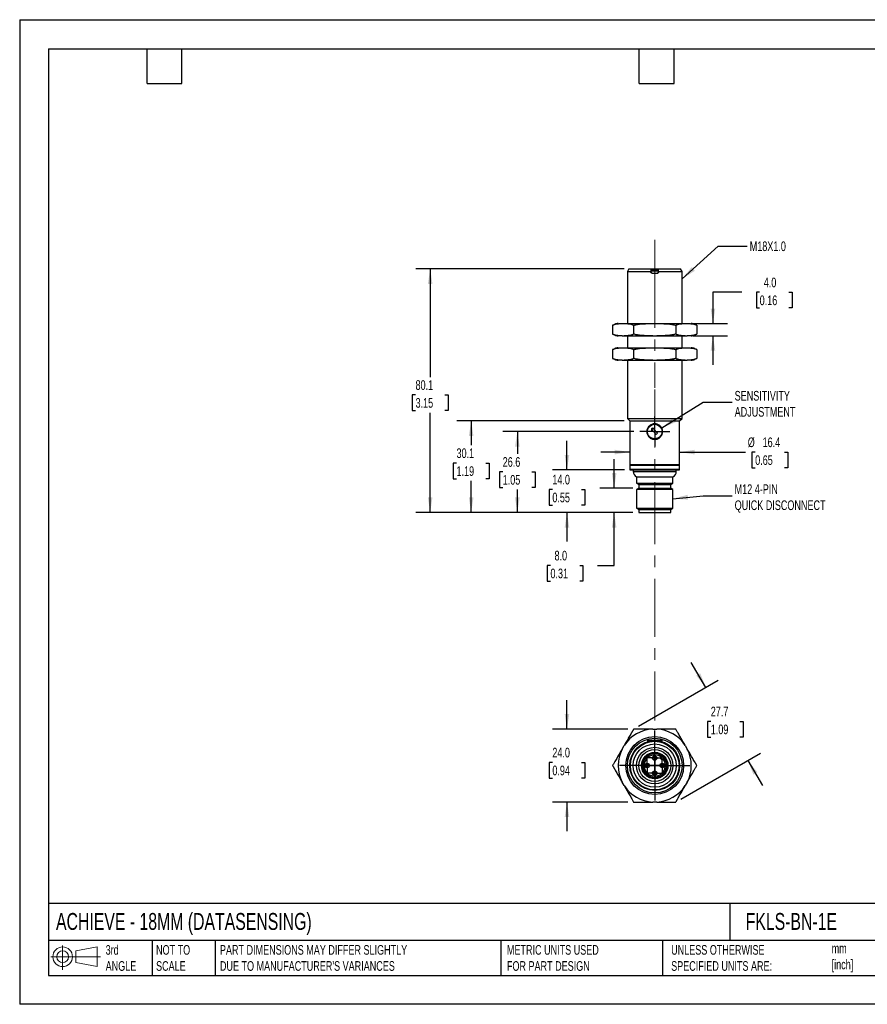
# Model space of a CAD drawing. Header units: millimetres. Extents: x 0 to 419, y 0 to 324.
# Tile 1 of 2: x 0 to 279, y 0 to 324. Entities that reach past the tile are written whole.
import ezdxf

# ---------------------------------------------------------------- set-up
doc = ezdxf.new("R2010")
doc.units = ezdxf.units.MM
doc.header["$LTSCALE"] = 1.5
doc.linetypes.add('CENTERX2', pattern=[20.32, 12.7, -2.54, 2.54, -2.54])
doc.layers.add('CENTER', color=40, linetype='CENTERX2')
doc.layers.add('DIMENSIONS', color=140, linetype='Continuous', lineweight=25)
doc.layers.add('TEXT', color=140, linetype='Continuous', lineweight=25)
doc.styles.add('SLDTEXTSTYLE0', font='TXT', dxfattribs={"width": 0.7})
doc.dimstyles.new('SLDDIMSTYLE0', dxfattribs={"dimtxt": 3.237012, "dimasz": 4.953, "dimexe": 0, "dimexo": 0.0625, "dimgap": 0.809253, "dimtad": 0, "dimtih": 1, "dimtoh": 1, "dimdec": 1, "dimrnd": 1e-09, "dimzin": 4, "dimdsep": 46, "dimtxsty": 'SLDTEXTSTYLE0', "dimsah": 1, "dimcen": 0.09, "dimadec": 0, "dimazin": 1, "dimtfac": 1, "dimtdec": 1, "dimtmove": 0, "dimatfit": 0, "dimfxl": 0, "dimfrac": 2, "dimtolj": 1, "dimtzin": 12, "dimarcsym": 0})
doc.dimstyles.new('SLDDIMSTYLE1', dxfattribs={"dimtxt": 3.237012, "dimasz": 4.953, "dimexe": 0, "dimexo": 0.0625, "dimgap": 0.809253, "dimtad": 0, "dimtih": 1, "dimtoh": 1, "dimdec": 1, "dimrnd": 1e-09, "dimzin": 12, "dimdsep": 46, "dimtxsty": 'SLDTEXTSTYLE0', "dimsah": 1, "dimcen": 0.09, "dimadec": 0, "dimazin": 3, "dimtfac": 1, "dimtdec": 1, "dimtofl": 0, "dimtmove": 0, "dimatfit": 3, "dimfxl": 0, "dimfrac": 2, "dimtolj": 1, "dimtzin": 12, "dimarcsym": 0})
doc.dimstyles.new('SLDDIMSTYLE2', dxfattribs={"dimtxt": 3.237012, "dimasz": 4.953, "dimexe": 0, "dimexo": 0.0625, "dimgap": 0.809253, "dimtad": 0, "dimtih": 1, "dimtoh": 1, "dimdec": 1, "dimrnd": 1e-09, "dimzin": 12, "dimdsep": 46, "dimtxsty": 'SLDTEXTSTYLE0', "dimsah": 1, "dimcen": 0.09, "dimadec": 0, "dimazin": 3, "dimtfac": 1, "dimtdec": 1, "dimtmove": 0, "dimatfit": 0, "dimfxl": 0, "dimfrac": 2, "dimtolj": 1, "dimtzin": 12, "dimarcsym": 0})
doc.dimstyles.new('SLDDIMSTYLE3', dxfattribs={"dimtxt": 0.18, "dimasz": 4.953, "dimexe": 0, "dimexo": 0.0625, "dimgap": 0, "dimtad": 0, "dimtih": 1, "dimtoh": 1, "dimdec": 0, "dimrnd": 1e-09, "dimzin": 0, "dimdsep": 46, "dimtxsty": 'Standard', "dimsah": 1, "dimcen": 0.09, "dimadec": 0, "dimazin": 0, "dimtfac": 4.953, "dimtdec": 0, "dimtofl": 0, "dimtmove": 0, "dimatfit": 3, "dimfxl": 0, "dimfrac": 2, "dimtolj": 1, "dimtzin": 0, "dimarcsym": 0})

# ---------------------------------------------------------------- blocks, each defined once
blk = doc.blocks.new('Block11')
at = {"color": 7, "linetype": 'Continuous', "lineweight": 18}
for p, q in [((3.88, 7.97), (3.88, 0)), ((8.22, 6.25), (15.26, 7.55)), ((15.26, 7.55), (15.26, 1.1)), ((0, 4.32), (16.31, 4.32)), ((8.22, 2.39), (8.22, 6.25)), ((8.22, 2.39), (15.26, 1.1))]:
    blk.add_line(p, q, dxfattribs=at)
for radius in [3.23, 1.93]:
    blk.add_circle((3.88, 4.32), radius, dxfattribs=at)
blk = doc.blocks.new('Block12')
at = {"color": 7, "linetype": 'Continuous'}
blk.add_blockref('Block11', (0, 0), dxfattribs=at)
blk = doc.blocks.new('_D')
at = {"layer": 'DIMENSIONS'}
for p, q in [((195.55, 169.78), (195.55, 179.3)), ((201.74, 169.78), (190.79, 169.78)), ((201.74, 161.78), (190.79, 161.78)), ((195.55, 144.36), (195.55, 161.78)), ((174.59, 144.36), (173.5, 144.36)), ((173.5, 144.36), (173.5, 139.21)), ((184.21, 144.36), (185.29, 144.36)), ((185.29, 144.36), (185.29, 139.21)), ((190.04, 144.36), (195.55, 144.36)), ((173.5, 139.21), (174.59, 139.21)), ((185.29, 139.21), (184.21, 139.21))]:
    blk.add_line(p, q, dxfattribs=at)
for points in [[(195.55, 169.78), (196.31, 174.73), (194.79, 174.73)], [(195.55, 161.78), (194.79, 156.82), (196.31, 156.82)]]:
    blk.add_solid(points, dxfattribs=at)
at = {"layer": 'DIMENSIONS', "char_height": 3.175, "attachment_point": 1, "style": 'SLDTEXTSTYLE0'}
for s, insert in [('8.0', (175.93, 149.17)), ('0.31', (174.59, 143.31))]:
    blk.add_mtext(s, dxfattribs=dict(at, insert=insert))
blk = doc.blocks.new('_D_1')
at = {"layer": 'DIMENSIONS'}
for p, q in [((180.03, 175.78), (180.03, 185.3)), ((198.99, 175.78), (175.27, 175.78)), ((175.22, 169.34), (174.13, 169.34)), ((174.13, 169.34), (174.13, 164.19)), ((184.84, 169.34), (185.93, 169.34)), ((185.93, 169.34), (185.93, 164.19)), ((174.13, 164.19), (175.22, 164.19)), ((185.93, 164.19), (184.84, 164.19)), ((201.74, 161.78), (175.27, 161.78)), ((180.03, 161.78), (180.03, 152.25))]:
    blk.add_line(p, q, dxfattribs=at)
for points in [[(180.03, 175.78), (180.79, 180.73), (179.27, 180.73)], [(180.03, 161.78), (179.27, 156.82), (180.79, 156.82)]]:
    blk.add_solid(points, dxfattribs=at)
at = {"layer": 'DIMENSIONS', "char_height": 3.175, "attachment_point": 1, "style": 'SLDTEXTSTYLE0'}
for s, insert in [('14.0', (175.22, 174.16)), ('0.55', (175.22, 168.29))]:
    blk.add_mtext(s, dxfattribs=dict(at, insert=insert))
blk = doc.blocks.new('_D_2')
at = {"layer": 'DIMENSIONS'}
for p, q in [((202.05, 188.38), (158.94, 188.38)), ((163.7, 188.38), (163.7, 181.03)), ((158.89, 175.16), (157.81, 175.16)), ((157.81, 175.16), (157.81, 170.02)), ((168.51, 175.16), (169.6, 175.16)), ((169.6, 175.16), (169.6, 170.02)), ((157.81, 170.02), (158.89, 170.02)), ((163.7, 161.78), (163.7, 169.29)), ((169.6, 170.02), (168.51, 170.02)), ((201.74, 161.78), (158.94, 161.78))]:
    blk.add_line(p, q, dxfattribs=at)
for points in [[(163.7, 188.38), (162.94, 183.42), (164.47, 183.42)], [(163.7, 161.78), (164.47, 166.73), (162.94, 166.73)]]:
    blk.add_solid(points, dxfattribs=at)
at = {"layer": 'DIMENSIONS', "char_height": 3.175, "attachment_point": 1, "style": 'SLDTEXTSTYLE0'}
for s, insert in [('26.6', (158.89, 179.98)), ('1.05', (158.89, 174.11))]:
    blk.add_mtext(s, dxfattribs=dict(at, insert=insert))
blk = doc.blocks.new('_D_3')
at = {"layer": 'DIMENSIONS'}
for p, q in [((198.79, 191.88), (143.75, 191.88)), ((148.51, 191.88), (148.51, 183.9)), ((143.7, 178.03), (142.62, 178.03)), ((142.62, 178.03), (142.62, 172.88)), ((153.32, 178.03), (154.41, 178.03)), ((154.41, 178.03), (154.41, 172.88)), ((142.62, 172.88), (143.7, 172.88)), ((148.51, 161.78), (148.51, 172.16)), ((154.41, 172.88), (153.32, 172.88)), ((201.74, 161.78), (143.75, 161.78))]:
    blk.add_line(p, q, dxfattribs=at)
for points in [[(148.51, 191.88), (147.75, 186.92), (149.28, 186.92)], [(148.51, 161.78), (149.28, 166.73), (147.75, 166.73)]]:
    blk.add_solid(points, dxfattribs=at)
at = {"layer": 'DIMENSIONS', "char_height": 3.175, "attachment_point": 1, "style": 'SLDTEXTSTYLE0'}
for s, insert in [('30.1', (143.7, 182.85)), ('1.19', (143.7, 176.98))]:
    blk.add_mtext(s, dxfattribs=dict(at, insert=insert))
blk = doc.blocks.new('_D_4')
at = {"layer": 'DIMENSIONS'}
for p, q in [((198.79, 241.88), (130.27, 241.88)), ((135.03, 241.88), (135.03, 206.33)), ((130.22, 200.46), (129.13, 200.46)), ((129.13, 200.46), (129.13, 195.31)), ((139.84, 200.46), (140.93, 200.46)), ((140.93, 200.46), (140.93, 195.31)), ((129.13, 195.31), (130.22, 195.31)), ((135.03, 161.78), (135.03, 194.59)), ((140.93, 195.31), (139.84, 195.31)), ((201.74, 161.78), (130.27, 161.78))]:
    blk.add_line(p, q, dxfattribs=at)
for points in [[(135.03, 241.88), (134.27, 236.92), (135.79, 236.92)], [(135.03, 161.78), (135.79, 166.73), (134.27, 166.73)]]:
    blk.add_solid(points, dxfattribs=at)
at = {"layer": 'DIMENSIONS', "char_height": 3.175, "attachment_point": 1, "style": 'SLDTEXTSTYLE0'}
for s, insert in [('80.1', (130.22, 205.27)), ('3.15', (130.22, 199.4))]:
    blk.add_mtext(s, dxfattribs=dict(at, insert=insert))
blk = doc.blocks.new('_D_5')
at = {"layer": 'DIMENSIONS'}
for p, q in [((237.57, 234.19), (228.05, 234.19)), ((228.05, 234.19), (228.05, 223.9)), ((243.41, 234.19), (242.32, 234.19)), ((242.32, 234.19), (242.32, 229.05)), ((253.03, 234.19), (254.11, 234.19)), ((254.11, 234.19), (254.11, 229.05)), ((242.32, 229.05), (243.41, 229.05)), ((254.11, 229.05), (253.03, 229.05)), ((221.51, 223.9), (232.81, 223.9)), ((221.51, 219.9), (232.81, 219.9)), ((228.05, 219.9), (228.05, 210.37))]:
    blk.add_line(p, q, dxfattribs=at)
for points in [[(228.05, 223.9), (228.81, 228.85), (227.29, 228.85)], [(228.05, 219.9), (227.29, 214.94), (228.81, 214.94)]]:
    blk.add_solid(points, dxfattribs=at)
at = {"layer": 'DIMENSIONS', "char_height": 3.175, "attachment_point": 1, "style": 'SLDTEXTSTYLE0'}
for s, insert in [('4.0', (244.76, 239.01)), ('0.16', (243.41, 233.14))]:
    blk.add_mtext(s, dxfattribs=dict(at, insert=insert))
blk = doc.blocks.new('_D_6')
at = {"layer": 'DIMENSIONS'}
for p, q in [((200.69, 181.64), (191.17, 181.64)), ((217.09, 181.64), (238.77, 181.64)), ((241.94, 181.64), (240.85, 181.64)), ((240.85, 181.64), (240.85, 176.49)), ((251.56, 181.64), (252.65, 181.64)), ((252.65, 181.64), (252.65, 176.49)), ((240.85, 176.49), (241.94, 176.49)), ((252.65, 176.49), (251.56, 176.49))]:
    blk.add_line(p, q, dxfattribs=at)
for points in [[(200.69, 181.64), (195.74, 182.4), (195.74, 180.87)], [(217.09, 181.64), (222.04, 180.87), (222.04, 182.4)]]:
    blk.add_solid(points, dxfattribs=at)
at = {"layer": 'DIMENSIONS', "char_height": 3.175, "attachment_point": 1, "style": 'SLDTEXTSTYLE0'}
for s, insert in [('%%c', (239.5, 186.45)), ('16.4', (244.38, 186.45)), ('0.65', (241.94, 180.58))]:
    blk.add_mtext(s, dxfattribs=dict(at, insert=insert))
blk = doc.blocks.new('SW_CENTERMARKSYMBOL_0')
at = {"layer": 'CENTER', "color": 0}
for p, q in [((0, 2.54), (0, 4.94)), ((-2.54, 0), (-4.94, 0)), ((0, 0), (-2.54, 0)), ((0, 0), (0, 2.54)), ((0, 0), (0, -2.54)), ((0, 0), (2.54, 0)), ((2.54, 0), (4.94, 0)), ((0, -2.54), (0, -4.94))]:
    blk.add_line(p, q, dxfattribs=at)
blk = doc.blocks.new('_D_7')
at = {"layer": 'DIMENSIONS'}
for p, q in [((180.03, 90.53), (180.03, 100.05)), ((200.06, 90.53), (175.27, 90.53)), ((175.22, 79.56), (174.13, 79.56)), ((174.13, 79.56), (174.13, 74.42)), ((184.84, 79.56), (185.93, 79.56)), ((185.93, 79.56), (185.93, 74.42)), ((174.13, 74.42), (175.22, 74.42)), ((185.93, 74.42), (184.84, 74.42)), ((200.06, 66.53), (175.27, 66.53)), ((180.03, 66.53), (180.03, 57))]:
    blk.add_line(p, q, dxfattribs=at)
for points in [[(180.03, 90.53), (180.79, 95.48), (179.27, 95.48)], [(180.03, 66.53), (179.27, 61.57), (180.79, 61.57)]]:
    blk.add_solid(points, dxfattribs=at)
at = {"layer": 'DIMENSIONS', "char_height": 3.175, "attachment_point": 1, "style": 'SLDTEXTSTYLE0'}
for s, insert in [('24.0', (175.22, 84.38)), ('0.94', (175.22, 78.51))]:
    blk.add_mtext(s, dxfattribs=dict(at, insert=insert))
blk = doc.blocks.new('_D_8')
at = {"layer": 'DIMENSIONS'}
for p, q in [((225.69, 104.23), (220.93, 112.47)), ((203.61, 91.48), (229.81, 106.61)), ((227.33, 93.06), (226.24, 93.06)), ((226.24, 93.06), (226.24, 87.91)), ((236.94, 93.06), (238.03, 93.06)), ((238.03, 93.06), (238.03, 87.91)), ((226.24, 87.91), (227.33, 87.91)), ((238.03, 87.91), (236.94, 87.91)), ((217.47, 67.48), (243.67, 82.61)), ((239.54, 80.23), (244.31, 71.98))]:
    blk.add_line(p, q, dxfattribs=at)
for points in [[(225.69, 104.23), (223.87, 108.9), (222.55, 108.13)], [(239.54, 80.23), (241.36, 75.55), (242.68, 76.32)]]:
    blk.add_solid(points, dxfattribs=at)
at = {"layer": 'DIMENSIONS', "char_height": 3.175, "attachment_point": 1, "style": 'SLDTEXTSTYLE0'}
for s, insert in [('27.7', (227.33, 97.88)), ('1.09', (227.33, 92.01))]:
    blk.add_mtext(s, dxfattribs=dict(at, insert=insert))
blk = doc.blocks.new('SW_CENTERMARKSYMBOL_1')
at = {"layer": 'CENTER', "color": 0}
for p, q in [((0, 5.08), (0, 11.54)), ((-5.08, 0), (-11.54, 0)), ((0, 0), (-2.54, 0)), ((0, 0), (0, 2.54)), ((0, 0), (0, -2.54)), ((0, 0), (2.54, 0)), ((5.08, 0), (11.54, 0)), ((0, -5.08), (0, -11.54))]:
    blk.add_line(p, q, dxfattribs=at)
blk = doc.blocks.new('SW_CENTERMARKSYMBOL_2')
at = {"layer": 'CENTER', "color": 0}
for p, q in [((-2.54, 0), (-3.04, 0)), ((0, 0), (-2.54, 0)), ((0, 2.54), (0, 3.04)), ((0, 0), (0, 2.54)), ((0, 0), (0, -2.54)), ((0, 0), (2.54, 0)), ((2.54, 0), (3.04, 0)), ((0, -2.54), (0, -3.04))]:
    blk.add_line(p, q, dxfattribs=at)
blk = doc.blocks.new('SW_CENTERMARKSYMBOL_3')
at = {"layer": 'CENTER', "color": 0}
for p, q in [((-2.54, 0), (-3.04, 0)), ((0, 0), (-2.54, 0)), ((0, 2.54), (0, 3.04)), ((0, 0), (0, 2.54)), ((0, 0), (0, -2.54)), ((0, 0), (2.54, 0)), ((2.54, 0), (3.04, 0)), ((0, -2.54), (0, -3.04))]:
    blk.add_line(p, q, dxfattribs=at)
blk = doc.blocks.new('SW_CENTERMARKSYMBOL_4')
at = {"layer": 'CENTER', "color": 0}
for p, q in [((-2.54, 0), (-3.04, 0)), ((0, 0), (-2.54, 0)), ((0, 2.54), (0, 3.04)), ((0, 0), (0, 2.54)), ((0, 0), (0, -2.54)), ((0, 0), (2.54, 0)), ((2.54, 0), (3.04, 0)), ((0, -2.54), (0, -3.04))]:
    blk.add_line(p, q, dxfattribs=at)
blk = doc.blocks.new('SW_CENTERMARKSYMBOL_5')
at = {"layer": 'CENTER', "color": 0}
for p, q in [((-2.54, 0), (-3.04, 0)), ((0, 0), (-2.54, 0)), ((0, 2.54), (0, 3.04)), ((0, 0), (0, 2.54)), ((0, 0), (0, -2.54)), ((0, 0), (2.54, 0)), ((2.54, 0), (3.04, 0)), ((0, -2.54), (0, -3.04))]:
    blk.add_line(p, q, dxfattribs=at)

msp = doc.modelspace()

# ---------------------------------------------------------------- linework, layer by layer
at = {"color": 7, "linetype": 'Continuous'}
for p, q in [((0, 323.85), (0, 0)), ((0, 323.85), (419.1, 323.85)), ((419.1, 0), (0, 0))]:
    msp.add_line(p, q, dxfattribs=at)
for p, q in [((200.39, 241.88), (199.89, 241.01)), ((199.89, 241.01), (199.89, 223.9)), ((199.89, 241.01), (207.59, 241.01)), ((200.39, 241.88), (207.59, 241.88)), ((207.59, 241.88), (210.19, 241.88)), ((207.59, 241.68), (207.64, 241.68)), ((207.59, 241.01), (207.59, 240.98)), ((207.64, 241.68), (210.14, 241.68)), ((207.64, 240.98), (207.64, 241.18)), ((210.14, 241.18), (207.64, 241.18)), ((208.09, 240.48), (209.69, 240.48)), ((210.14, 241.68), (210.19, 241.68)), ((210.14, 240.98), (210.14, 241.18)), ((210.19, 241.88), (217.39, 241.88)), ((210.19, 241.01), (217.89, 241.01)), ((210.19, 240.98), (210.19, 241.01)), ((217.89, 241.01), (217.39, 241.88)), ((217.89, 223.9), (217.89, 241.01)), ((198.17, 223.9), (198.82, 223.9)), ((198.82, 223.9), (208.24, 223.9)), ((208.24, 223.9), (209.54, 223.9)), ((209.54, 223.9), (218.96, 223.9)), ((218.96, 223.9), (219.61, 223.9)), ((195.03, 223.34), (195.03, 220.45)), ((195.1, 223.38), (195.04, 223.34)), ((195.04, 220.45), (195.09, 220.42)), ((201.96, 223.34), (201.96, 220.45)), ((215.82, 223.34), (215.82, 220.45)), ((222.68, 220.41), (222.74, 220.45)), ((222.75, 223.34), (222.69, 223.38)), ((222.75, 223.34), (222.75, 220.45)), ((198.17, 219.9), (198.82, 219.9)), ((198.82, 219.9), (208.24, 219.9)), ((199.89, 219.9), (199.89, 215.9)), ((208.24, 219.9), (209.54, 219.9)), ((209.54, 219.9), (218.96, 219.9)), ((217.89, 215.9), (217.89, 219.9)), ((218.96, 219.9), (219.61, 219.9)), ((195.03, 215.34), (195.03, 212.45)), ((195.1, 215.38), (195.04, 215.34)), ((198.17, 215.9), (198.82, 215.9)), ((198.82, 215.9), (208.24, 215.9)), ((201.96, 215.34), (201.96, 212.45)), ((208.24, 215.9), (209.54, 215.9)), ((209.54, 215.9), (218.96, 215.9)), ((215.82, 215.34), (215.82, 212.45)), ((218.96, 215.9), (219.61, 215.9)), ((222.75, 215.34), (222.69, 215.38)), ((222.75, 215.34), (222.75, 212.45)), ((195.04, 212.45), (195.09, 212.42)), ((198.17, 211.9), (198.82, 211.9)), ((198.82, 211.9), (208.24, 211.9)), ((199.89, 211.9), (199.89, 192.68)), ((208.24, 211.9), (209.54, 211.9)), ((209.54, 211.9), (218.96, 211.9)), ((217.89, 192.68), (217.89, 211.9)), ((218.96, 211.9), (219.61, 211.9)), ((222.68, 212.41), (222.74, 212.45)), ((199.89, 192.68), (200.69, 191.88)), ((199.89, 192.68), (208.89, 192.68)), ((200.69, 191.88), (200.69, 177.58)), ((200.69, 191.88), (208.89, 191.88)), ((208.89, 192.68), (217.89, 192.68)), ((208.89, 191.88), (217.09, 191.88)), ((217.09, 191.88), (217.89, 192.68)), ((217.09, 177.58), (217.09, 191.88)), ((207.85, 189.24), (207.83, 188.4)), ((207.83, 188.4), (208.15, 188.71)), ((207.95, 188.93), (208.38, 189.34)), ((208.15, 188.71), (207.95, 188.93)), ((208.91, 189.44), (208.08, 189.46)), ((209.4, 187.41), (208.15, 188.71)), ((208.38, 189.34), (208.59, 189.13)), ((208.59, 189.13), (208.91, 189.44)), ((208.59, 189.13), (209.83, 187.83)), ((209.83, 187.83), (209.4, 187.41)), ((200.69, 177.58), (200.89, 177.38)), ((200.69, 177.58), (208.89, 177.58)), ((200.69, 177.38), (200.69, 175.98)), ((200.69, 177.38), (217.09, 177.38)), ((200.69, 175.98), (217.09, 175.98)), ((200.89, 175.78), (216.89, 175.78)), ((201.79, 175.78), (201.79, 175.26)), ((201.79, 175.26), (215.99, 175.26)), ((208.89, 177.58), (217.09, 177.58)), ((215.99, 175.26), (215.99, 175.78)), ((216.89, 177.38), (217.09, 177.58)), ((217.09, 175.98), (217.09, 177.38)), ((202.89, 173.47), (202.89, 171.41)), ((202.89, 173.47), (214.89, 173.47)), ((214.89, 171.41), (214.89, 173.47)), ((202.89, 171.41), (203.64, 170.98)), ((202.89, 171.41), (214.89, 171.41)), ((203.64, 169.78), (202.89, 169.34)), ((202.89, 169.34), (202.89, 163.21)), ((214.89, 169.34), (202.89, 169.34)), ((203.64, 170.98), (203.64, 169.78)), ((203.64, 170.98), (214.14, 170.98)), ((203.64, 169.78), (214.14, 169.78)), ((214.14, 170.98), (214.89, 171.41)), ((214.14, 169.78), (214.14, 170.98)), ((214.89, 169.34), (214.14, 169.78)), ((214.89, 163.21), (214.89, 169.34)), ((202.89, 163.21), (203.64, 162.78)), ((202.89, 163.21), (214.89, 163.21)), ((203.64, 162.78), (203.64, 161.78)), ((203.64, 162.78), (214.14, 162.78)), ((214.14, 162.78), (214.89, 163.21)), ((214.14, 161.78), (214.14, 162.78)), ((203.64, 161.78), (214.14, 161.78)), ((208.24, 90.53), (209.54, 90.53)), ((198.17, 83.96), (198.82, 85.09)), ((206.49, 86.73), (206.49, 86.37)), ((211.29, 86.73), (206.49, 86.73)), ((207.83, 86.78), (207.83, 86.73)), ((207.83, 86.78), (208.15, 86.78)), ((208.15, 86.78), (208.15, 86.73)), ((208.15, 86.78), (208.38, 86.78)), ((208.38, 86.73), (208.38, 86.78)), ((208.38, 86.78), (208.59, 86.78)), ((208.59, 86.78), (208.59, 86.73)), ((208.59, 86.78), (208.91, 86.78)), ((208.91, 86.78), (208.91, 86.73)), ((211.29, 86.37), (211.29, 86.73)), ((218.96, 85.09), (219.61, 83.96)), ((210.98, 81.46), (211.37, 81.85)), ((212.22, 81.01), (211.82, 80.61)), ((198.82, 71.96), (198.17, 73.09)), ((219.61, 73.09), (218.96, 71.96)), ((209.54, 66.53), (208.24, 66.53))]:
    msp.add_line(p, q)
for centre, radius in [((208.89, 188.38), 2.4), ((208.89, 78.53), 9.51), ((208.89, 78.53), 9), ((208.89, 78.53), 8.2), ((208.89, 78.53), 8), ((208.89, 78.53), 7.1), ((208.89, 78.53), 6), ((208.89, 78.53), 5.25), ((208.89, 78.53), 4.35), ((208.89, 78.53), 4.15), ((208.89, 81.03), 0.75), ((208.89, 81.03), 0.5), ((206.39, 78.53), 0.75), ((206.39, 78.53), 0.5), ((211.39, 78.53), 0.75), ((211.39, 78.53), 0.5), ((208.89, 76.03), 0.75), ((208.89, 76.03), 0.5)]:
    msp.add_circle(centre, radius)
for centre, radius, start, end in [((196.95, 220.32), 3.58, 91.2478, 109.9221), ((220.83, 220.32), 3.58, 69.944, 88.7522), ((196.95, 223.47), 3.58, 249.944, 268.7522), ((220.83, 223.47), 3.58, 271.2478, 289.9221), ((196.95, 212.32), 3.58, 91.2478, 109.9221), ((220.83, 212.32), 3.58, 69.944, 88.7522), ((196.95, 215.47), 3.58, 249.944, 268.7522), ((220.83, 215.47), 3.58, 271.2478, 289.9221), ((208.89, 188.38), 1.35, 126.9949, 140.5611), ((200.89, 175.98), 0.2, 180, 270), ((203.79, 175.26), 2, 180, 243.2563), ((213.99, 175.26), 2, 296.7437, 0), ((216.89, 175.98), 0.2, 270, 0), ((208.89, 78.53), 12.02, 93.1112, 146.8888), ((208.89, 78.53), 12.02, 33.1112, 86.8888), ((208.89, 78.53), 12.02, 153.1112, 206.8888), ((208.89, 78.53), 3.95, 53.737, 36.263), ((208.89, 78.53), 3.52, 54.7213, 35.2787), ((208.89, 78.53), 3.5, 54.7305, 35.2695), ((211.4, 81.04), 0.6, 135, 315), ((208.89, 78.53), 12.02, 333.1112, 26.8888), ((208.89, 78.53), 12.02, 213.1112, 266.8888), ((208.89, 78.53), 12.02, 273.1112, 326.8888)]:
    msp.add_arc(centre, radius, start, end)
for points in [[(207.59, 241.88), (207.59, 241.59), (207.59, 241.3), (207.59, 241.01)], [(207.64, 241.68), (207.64, 241.51), (207.64, 241.34), (207.64, 241.18)], [(210.14, 241.18), (210.14, 241.34), (210.14, 241.51), (210.14, 241.68)], [(210.19, 241.01), (210.19, 241.3), (210.19, 241.59), (210.19, 241.88)]]:
    msp.add_open_spline(points, degree=3)
for points, knots in [([(208.09, 240.48), (208.07, 240.48), (208.02, 240.48), (207.96, 240.49), (207.89, 240.52), (207.81, 240.56), (207.73, 240.62), (207.67, 240.7), (207.63, 240.78), (207.6, 240.88), (207.59, 240.94), (207.59, 240.98)], [0, 0, 0, 0, 0.083186, 0.166168, 0.250381, 0.375723, 0.499961, 0.624084, 0.749052, 0.873963, 1, 1, 1, 1]), ([(207.64, 240.98), (207.64, 240.96), (207.64, 240.91), (207.66, 240.85), (207.68, 240.77), (207.72, 240.7), (207.78, 240.62), (207.86, 240.56), (207.95, 240.51), (208.04, 240.48), (208.11, 240.48), (208.14, 240.48)], [0, 0, 0, 0, 0.084354, 0.167552, 0.25102, 0.375813, 0.499834, 0.623948, 0.749504, 0.875413, 1, 1, 1, 1]), ([(209.64, 240.48), (209.66, 240.48), (209.71, 240.48), (209.77, 240.49), (209.84, 240.52), (209.92, 240.56), (210, 240.62), (210.06, 240.7), (210.1, 240.78), (210.13, 240.88), (210.14, 240.94), (210.14, 240.98)], [0, 0, 0, 0, 0.0831818, 0.1661612, 0.2503713, 0.3757146, 0.4999612, 0.6240974, 0.7490651, 0.8739758, 1, 1, 1, 1]), ([(210.19, 240.98), (210.19, 240.96), (210.19, 240.91), (210.17, 240.85), (210.15, 240.77), (210.11, 240.7), (210.05, 240.62), (209.97, 240.56), (209.88, 240.51), (209.79, 240.48), (209.72, 240.48), (209.69, 240.48)], [0, 0, 0, 0, 0.084365, 0.167567, 0.25103, 0.375822, 0.499834, 0.623944, 0.749499, 0.875407, 1, 1, 1, 1]), ([(195.03, 223.34), (195.07, 223.37), (195.16, 223.42), (195.28, 223.48), (195.41, 223.54), (195.54, 223.6), (195.67, 223.65), (195.89, 223.71), (196.2, 223.79), (196.59, 223.84), (196.98, 223.87), (197.51, 223.9), (197.91, 223.9), (198.17, 223.9)], [0, 0, 0, 0, 0.040694, 0.081787, 0.123293, 0.165226, 0.207601, 0.25043, 0.374145, 0.499594, 0.624444, 0.749655, 1, 1, 1, 1]), ([(198.82, 223.9), (199.09, 223.9), (199.48, 223.9), (200.01, 223.87), (200.4, 223.84), (200.8, 223.79), (201.15, 223.71), (201.45, 223.6), (201.71, 223.49), (201.88, 223.39), (201.96, 223.34)], [0, 0, 0, 0, 0.249858, 0.374748, 0.499299, 0.624724, 0.748439, 0.834032, 0.917848, 1, 1, 1, 1]), ([(201.96, 223.34), (202.04, 223.37), (202.21, 223.42), (202.46, 223.48), (202.71, 223.54), (202.97, 223.6), (203.23, 223.64), (203.67, 223.71), (204.28, 223.79), (205.07, 223.84), (205.87, 223.87), (206.92, 223.9), (207.71, 223.9), (208.24, 223.9)], [0, 0, 0, 0, 0.040542, 0.08148, 0.122829, 0.164602, 0.206813, 0.249476, 0.373818, 0.499914, 0.624736, 0.749916, 1, 1, 1, 1]), ([(209.54, 223.9), (210.07, 223.9), (210.86, 223.9), (211.91, 223.87), (212.7, 223.84), (213.49, 223.79), (214.19, 223.71), (214.8, 223.6), (215.32, 223.49), (215.65, 223.39), (215.82, 223.34)], [0, 0, 0, 0, 0.249911, 0.374819, 0.499388, 0.624811, 0.748523, 0.834087, 0.917875, 1, 1, 1, 1]), ([(215.82, 223.34), (215.86, 223.37), (215.94, 223.42), (216.07, 223.48), (216.2, 223.54), (216.32, 223.6), (216.46, 223.65), (216.67, 223.71), (216.98, 223.79), (217.37, 223.84), (217.77, 223.87), (218.3, 223.9), (218.69, 223.9), (218.96, 223.9)], [0, 0, 0, 0, 0.040694, 0.081787, 0.123293, 0.165226, 0.207601, 0.25043, 0.374145, 0.499594, 0.624444, 0.749655, 1, 1, 1, 1]), ([(219.61, 223.9), (219.87, 223.9), (220.27, 223.9), (220.79, 223.87), (221.19, 223.84), (221.58, 223.79), (221.93, 223.71), (222.24, 223.6), (222.5, 223.49), (222.66, 223.39), (222.75, 223.34)], [0, 0, 0, 0, 0.249858, 0.374748, 0.499299, 0.624724, 0.748439, 0.834032, 0.917848, 1, 1, 1, 1]), ([(198.17, 219.9), (197.91, 219.9), (197.51, 219.9), (196.99, 219.92), (196.59, 219.95), (196.2, 220.01), (195.85, 220.09), (195.54, 220.19), (195.28, 220.31), (195.12, 220.4), (195.03, 220.45)], [0, 0, 0, 0, 0.249858, 0.374748, 0.499299, 0.624724, 0.748439, 0.834032, 0.917848, 1, 1, 1, 1]), ([(201.96, 220.45), (201.92, 220.43), (201.84, 220.38), (201.71, 220.31), (201.59, 220.25), (201.46, 220.2), (201.32, 220.15), (201.11, 220.08), (200.8, 220.01), (200.41, 219.95), (200.01, 219.92), (199.48, 219.9), (199.09, 219.9), (198.82, 219.9)], [0, 0, 0, 0, 0.040694, 0.081787, 0.123293, 0.165226, 0.207601, 0.25043, 0.374145, 0.499594, 0.624444, 0.749655, 1, 1, 1, 1]), ([(208.24, 219.9), (207.71, 219.9), (206.92, 219.9), (205.87, 219.92), (205.08, 219.95), (204.29, 220.01), (203.59, 220.09), (202.98, 220.19), (202.46, 220.31), (202.13, 220.4), (201.96, 220.45)], [0, 0, 0, 0, 0.249911, 0.374819, 0.499388, 0.624811, 0.748523, 0.834087, 0.917875, 1, 1, 1, 1]), ([(215.82, 220.45), (215.74, 220.43), (215.57, 220.38), (215.32, 220.31), (215.07, 220.25), (214.81, 220.2), (214.55, 220.15), (214.11, 220.08), (213.5, 220.01), (212.71, 219.95), (211.91, 219.92), (210.86, 219.9), (210.07, 219.9), (209.54, 219.9)], [0, 0, 0, 0, 0.040542, 0.08148, 0.122829, 0.164602, 0.206813, 0.249476, 0.373818, 0.499914, 0.624736, 0.749916, 1, 1, 1, 1]), ([(218.96, 219.9), (218.69, 219.9), (218.3, 219.9), (217.77, 219.92), (217.38, 219.95), (216.98, 220.01), (216.63, 220.09), (216.33, 220.19), (216.07, 220.31), (215.9, 220.4), (215.82, 220.45)], [0, 0, 0, 0, 0.249858, 0.374748, 0.4992988, 0.6247243, 0.7484395, 0.8340325, 0.9178484, 1, 1, 1, 1]), ([(222.75, 220.45), (222.71, 220.43), (222.62, 220.38), (222.5, 220.31), (222.37, 220.25), (222.24, 220.2), (222.11, 220.15), (221.89, 220.08), (221.58, 220.01), (221.19, 219.95), (220.8, 219.92), (220.27, 219.9), (219.87, 219.9), (219.61, 219.9)], [0, 0, 0, 0, 0.040694, 0.081787, 0.123293, 0.165226, 0.207601, 0.25043, 0.374145, 0.499594, 0.624444, 0.749655, 1, 1, 1, 1]), ([(195.03, 215.34), (195.07, 215.37), (195.16, 215.42), (195.28, 215.48), (195.41, 215.54), (195.54, 215.6), (195.67, 215.65), (195.89, 215.71), (196.2, 215.79), (196.59, 215.84), (196.98, 215.87), (197.51, 215.9), (197.91, 215.9), (198.17, 215.9)], [0, 0, 0, 0, 0.040694, 0.081787, 0.123293, 0.165226, 0.207601, 0.25043, 0.374145, 0.499594, 0.624444, 0.749655, 1, 1, 1, 1]), ([(198.82, 215.9), (199.09, 215.9), (199.48, 215.9), (200.01, 215.87), (200.4, 215.84), (200.8, 215.79), (201.15, 215.71), (201.45, 215.6), (201.71, 215.49), (201.88, 215.39), (201.96, 215.34)], [0, 0, 0, 0, 0.249858, 0.374748, 0.499299, 0.624724, 0.748439, 0.834032, 0.917848, 1, 1, 1, 1]), ([(201.96, 215.34), (202.04, 215.37), (202.21, 215.42), (202.46, 215.48), (202.71, 215.54), (202.97, 215.6), (203.23, 215.64), (203.67, 215.71), (204.28, 215.79), (205.07, 215.84), (205.87, 215.87), (206.92, 215.9), (207.71, 215.9), (208.24, 215.9)], [0, 0, 0, 0, 0.040542, 0.08148, 0.122829, 0.164602, 0.206813, 0.249476, 0.373818, 0.499914, 0.624736, 0.749916, 1, 1, 1, 1]), ([(209.54, 215.9), (210.07, 215.9), (210.86, 215.9), (211.91, 215.87), (212.7, 215.84), (213.49, 215.79), (214.19, 215.71), (214.8, 215.6), (215.32, 215.49), (215.65, 215.39), (215.82, 215.34)], [0, 0, 0, 0, 0.249911, 0.374819, 0.499388, 0.624811, 0.748523, 0.834087, 0.917875, 1, 1, 1, 1]), ([(215.82, 215.34), (215.86, 215.37), (215.94, 215.42), (216.07, 215.48), (216.2, 215.54), (216.32, 215.6), (216.46, 215.65), (216.67, 215.71), (216.98, 215.79), (217.37, 215.84), (217.77, 215.87), (218.3, 215.9), (218.69, 215.9), (218.96, 215.9)], [0, 0, 0, 0, 0.040694, 0.081787, 0.123293, 0.165226, 0.207601, 0.25043, 0.374145, 0.499594, 0.624444, 0.749655, 1, 1, 1, 1]), ([(219.61, 215.9), (219.87, 215.9), (220.27, 215.9), (220.79, 215.87), (221.19, 215.84), (221.58, 215.79), (221.93, 215.71), (222.24, 215.6), (222.5, 215.49), (222.66, 215.39), (222.75, 215.34)], [0, 0, 0, 0, 0.249858, 0.374748, 0.499299, 0.624724, 0.748439, 0.834032, 0.917848, 1, 1, 1, 1]), ([(198.17, 211.9), (197.91, 211.9), (197.51, 211.9), (196.99, 211.92), (196.59, 211.95), (196.2, 212.01), (195.85, 212.09), (195.54, 212.19), (195.28, 212.31), (195.12, 212.4), (195.03, 212.45)], [0, 0, 0, 0, 0.249858, 0.374748, 0.499299, 0.624724, 0.748439, 0.834032, 0.917848, 1, 1, 1, 1]), ([(201.96, 212.45), (201.92, 212.43), (201.84, 212.38), (201.71, 212.31), (201.59, 212.25), (201.46, 212.2), (201.32, 212.15), (201.11, 212.08), (200.8, 212.01), (200.41, 211.95), (200.01, 211.92), (199.48, 211.9), (199.09, 211.9), (198.82, 211.9)], [0, 0, 0, 0, 0.040694, 0.081787, 0.123293, 0.165226, 0.207601, 0.25043, 0.374145, 0.499594, 0.624444, 0.749655, 1, 1, 1, 1]), ([(208.24, 211.9), (207.71, 211.9), (206.92, 211.9), (205.87, 211.92), (205.08, 211.95), (204.29, 212.01), (203.59, 212.09), (202.98, 212.19), (202.46, 212.31), (202.13, 212.4), (201.96, 212.45)], [0, 0, 0, 0, 0.249911, 0.374819, 0.499388, 0.624811, 0.748523, 0.834087, 0.917875, 1, 1, 1, 1]), ([(215.82, 212.45), (215.74, 212.43), (215.57, 212.38), (215.32, 212.31), (215.07, 212.25), (214.81, 212.2), (214.55, 212.15), (214.11, 212.08), (213.5, 212.01), (212.71, 211.95), (211.91, 211.92), (210.86, 211.9), (210.07, 211.9), (209.54, 211.9)], [0, 0, 0, 0, 0.040542, 0.08148, 0.122829, 0.164602, 0.206813, 0.249476, 0.373818, 0.499914, 0.624736, 0.749916, 1, 1, 1, 1]), ([(218.96, 211.9), (218.69, 211.9), (218.3, 211.9), (217.77, 211.92), (217.38, 211.95), (216.98, 212.01), (216.63, 212.09), (216.33, 212.19), (216.07, 212.31), (215.9, 212.4), (215.82, 212.45)], [0, 0, 0, 0, 0.249858, 0.374748, 0.499299, 0.624724, 0.748439, 0.834032, 0.917848, 1, 1, 1, 1]), ([(222.75, 212.45), (222.71, 212.43), (222.62, 212.38), (222.5, 212.31), (222.37, 212.25), (222.24, 212.2), (222.11, 212.15), (221.89, 212.08), (221.58, 212.01), (221.19, 211.95), (220.8, 211.92), (220.27, 211.9), (219.87, 211.9), (219.61, 211.9)], [0, 0, 0, 0, 0.040694, 0.081787, 0.123293, 0.165226, 0.207601, 0.25043, 0.374145, 0.499594, 0.624444, 0.749655, 1, 1, 1, 1]), ([(208.89, 185.83), (208.72, 185.83), (208.38, 185.86), (207.89, 186.01), (207.44, 186.24), (207.04, 186.55), (206.71, 186.94), (206.47, 187.38), (206.31, 187.87), (206.26, 188.38), (206.31, 188.89), (206.47, 189.37), (206.71, 189.82), (207.04, 190.2), (207.44, 190.52), (207.89, 190.75), (208.38, 190.9), (208.72, 190.93), (209.06, 190.93), (209.4, 190.9), (209.89, 190.75), (210.34, 190.52), (210.74, 190.2), (211.07, 189.82), (211.31, 189.37), (211.47, 188.89), (211.52, 188.38), (211.47, 187.87), (211.31, 187.38), (211.07, 186.94), (210.74, 186.55), (210.34, 186.24), (209.89, 186.01), (209.4, 185.86), (209.06, 185.83), (208.89, 185.83)], [0, 0, 0, 0, 0.0310305, 0.0625017, 0.093941, 0.1250033, 0.1562953, 0.1875021, 0.2190807, 0.2499991, 0.2808541, 0.3124976, 0.3437158, 0.3749963, 0.4060592, 0.4374978, 0.4689282, 0.4999999, 0.5000038, 0.531077, 0.5625155, 0.5939442, 0.6250149, 0.6562932, 0.687512, 0.7191, 0.7500076, 0.7808746, 0.8125037, 0.8437098, 0.8750002, 0.9060469, 0.9374999, 0.9689657, 1, 1, 1, 1]), ([(201.96, 90.53), (201.92, 90.46), (201.84, 90.31), (201.71, 90.1), (201.59, 89.87), (201.46, 89.65), (201.32, 89.42), (201.11, 89.04), (200.8, 88.51), (200.41, 87.83), (200.01, 87.15), (199.48, 86.23), (199.09, 85.55), (198.82, 85.09)], [0, 0, 0, 0, 0.040694, 0.081787, 0.123293, 0.165226, 0.207601, 0.25043, 0.374145, 0.499594, 0.624444, 0.749655, 1, 1, 1, 1]), ([(208.24, 90.53), (207.71, 90.53), (206.92, 90.53), (205.87, 90.53), (205.08, 90.53), (204.29, 90.53), (203.59, 90.53), (202.98, 90.53), (202.46, 90.53), (202.13, 90.53), (201.96, 90.53)], [0, 0, 0, 0, 0.249911, 0.374819, 0.499388, 0.624811, 0.748523, 0.834087, 0.917875, 1, 1, 1, 1]), ([(215.82, 90.53), (215.74, 90.53), (215.57, 90.53), (215.32, 90.53), (215.07, 90.53), (214.81, 90.53), (214.55, 90.53), (214.11, 90.53), (213.5, 90.53), (212.71, 90.53), (211.91, 90.53), (210.86, 90.53), (210.07, 90.53), (209.54, 90.53)], [0, 0, 0, 0, 0.040542, 0.08148, 0.122829, 0.164602, 0.206813, 0.249476, 0.373818, 0.499914, 0.624736, 0.749916, 1, 1, 1, 1]), ([(218.96, 85.09), (218.69, 85.55), (218.3, 86.23), (217.77, 87.14), (217.38, 87.83), (216.98, 88.51), (216.63, 89.12), (216.33, 89.64), (216.07, 90.09), (215.9, 90.38), (215.82, 90.53)], [0, 0, 0, 0, 0.249858, 0.374748, 0.499299, 0.624724, 0.748439, 0.834032, 0.917848, 1, 1, 1, 1]), ([(198.17, 83.96), (197.91, 83.51), (197.51, 82.82), (196.99, 81.91), (196.59, 81.23), (196.2, 80.55), (195.85, 79.94), (195.54, 79.41), (195.28, 78.96), (195.12, 78.67), (195.03, 78.53)], [0, 0, 0, 0, 0.249858, 0.374748, 0.499299, 0.624724, 0.748439, 0.834032, 0.917848, 1, 1, 1, 1]), ([(222.75, 78.53), (222.71, 78.6), (222.62, 78.74), (222.5, 78.96), (222.37, 79.18), (222.24, 79.4), (222.11, 79.63), (221.89, 80.01), (221.58, 80.54), (221.19, 81.22), (220.8, 81.91), (220.27, 82.82), (219.87, 83.5), (219.61, 83.96)], [0, 0, 0, 0, 0.040694, 0.081787, 0.123293, 0.165226, 0.207601, 0.25043, 0.374145, 0.499594, 0.624444, 0.749655, 1, 1, 1, 1]), ([(195.03, 78.53), (195.07, 78.46), (195.16, 78.31), (195.28, 78.1), (195.41, 77.87), (195.54, 77.65), (195.67, 77.42), (195.89, 77.04), (196.2, 76.51), (196.59, 75.83), (196.98, 75.15), (197.51, 74.23), (197.91, 73.55), (198.17, 73.09)], [0, 0, 0, 0, 0.040694, 0.081787, 0.123293, 0.165226, 0.207601, 0.25043, 0.374145, 0.499594, 0.624444, 0.749655, 1, 1, 1, 1]), ([(219.61, 73.09), (219.87, 73.55), (220.27, 74.23), (220.79, 75.14), (221.19, 75.83), (221.58, 76.51), (221.93, 77.12), (222.24, 77.64), (222.5, 78.09), (222.66, 78.38), (222.75, 78.53)], [0, 0, 0, 0, 0.249858, 0.374748, 0.499299, 0.624724, 0.748439, 0.834032, 0.917848, 1, 1, 1, 1]), ([(198.82, 71.96), (199.09, 71.51), (199.48, 70.82), (200.01, 69.91), (200.4, 69.23), (200.8, 68.55), (201.15, 67.94), (201.45, 67.41), (201.71, 66.96), (201.88, 66.67), (201.96, 66.53)], [0, 0, 0, 0, 0.249858, 0.374748, 0.499299, 0.624724, 0.748439, 0.834032, 0.917848, 1, 1, 1, 1]), ([(215.82, 66.53), (215.86, 66.6), (215.94, 66.74), (216.07, 66.96), (216.2, 67.18), (216.32, 67.4), (216.46, 67.63), (216.67, 68.01), (216.98, 68.54), (217.37, 69.22), (217.77, 69.91), (218.3, 70.82), (218.69, 71.5), (218.96, 71.96)], [0, 0, 0, 0, 0.040694, 0.081787, 0.123293, 0.165226, 0.207601, 0.25043, 0.374145, 0.499594, 0.624444, 0.749655, 1, 1, 1, 1]), ([(201.96, 66.53), (202.04, 66.53), (202.21, 66.53), (202.46, 66.53), (202.71, 66.53), (202.97, 66.53), (203.23, 66.53), (203.67, 66.53), (204.28, 66.53), (205.07, 66.53), (205.87, 66.53), (206.92, 66.53), (207.71, 66.53), (208.24, 66.53)], [0, 0, 0, 0, 0.0405417, 0.0814798, 0.1228286, 0.1646018, 0.206813, 0.249476, 0.3738178, 0.4999145, 0.6247358, 0.7499156, 1, 1, 1, 1]), ([(209.54, 66.53), (210.07, 66.53), (210.86, 66.53), (211.91, 66.53), (212.7, 66.53), (213.49, 66.53), (214.19, 66.53), (214.8, 66.53), (215.32, 66.53), (215.65, 66.53), (215.82, 66.53)], [0, 0, 0, 0, 0.249911, 0.374819, 0.499388, 0.624811, 0.748523, 0.834087, 0.917875, 1, 1, 1, 1])]:
    msp.add_open_spline(points, degree=3, knots=knots)
at = {"layer": 'CENTER', "linetype": 'CENTERX2', "lineweight": 18}
for p, q in [((208.89, 251.4), (208.89, 241.58)), ((208.89, 241.58), (208.89, 202.77)), ((208.89, 202.2), (208.89, 170.68)), ((208.89, 170.68), (208.89, 170.43)), ((208.89, 170.43), (208.89, 93.32))]:
    msp.add_line(p, q, dxfattribs=at)
at = {"layer": 'TEXT'}
for p, q in [((9.52, 314.32), (409.57, 314.32)), ((9.52, 314.32), (9.52, 9.52)), ((41.91, 302.89), (41.91, 314.32)), ((53.34, 302.89), (53.34, 314.32)), ((203.83, 302.89), (203.83, 314.32)), ((215.26, 302.89), (215.26, 314.32)), ((41.91, 302.89), (53.34, 302.89)), ((203.83, 302.89), (215.26, 302.89)), ((409.57, 33.19), (9.52, 33.19)), ((233.64, 33.19), (233.64, 20.95)), ((409.57, 20.95), (9.52, 20.95)), ((43.57, 20.95), (43.57, 9.52)), ((64.26, 20.95), (64.26, 9.52)), ((158.23, 20.95), (158.23, 9.52)), ((211.5, 20.95), (211.5, 9.52)), ((9.52, 9.52), (409.57, 9.52))]:
    msp.add_line(p, q, dxfattribs=at)

# ---------------------------------------------------------------- block references
at = {"layer": 'CENTER'}
for name, p in [('SW_CENTERMARKSYMBOL_0', (208.89, 188.38)), ('SW_CENTERMARKSYMBOL_1', (208.89, 78.53)), ('SW_CENTERMARKSYMBOL_4', (206.39, 78.53)), ('SW_CENTERMARKSYMBOL_3', (208.89, 81.03)), ('SW_CENTERMARKSYMBOL_5', (211.39, 78.53)), ('SW_CENTERMARKSYMBOL_2', (208.89, 76.03))]:
    msp.add_blockref(name, p, dxfattribs=at)
at = {"layer": 'TEXT'}
msp.add_blockref('Block12', (10.26, 11.33), dxfattribs=at)

# ---------------------------------------------------------------- texts
at = {"layer": 'DIMENSIONS', "char_height": 3.175, "attachment_point": 1, "style": 'SLDTEXTSTYLE0'}
for s, insert in [('M18X1.0', (240.15, 250.92)), ('SENSITIVITY^JADJUSTMENT', (235.19, 201.75)), ('M12 4-PIN^JQUICK DISCONNECT', (235.19, 171.04))]:
    msp.add_mtext(s, dxfattribs=dict(at, insert=insert))
at = {"layer": 'TEXT', "attachment_point": 1, "style": 'SLDTEXTSTYLE0'}
for s, insert, char_height in [('ACHIEVE - 18MM (DATASENSING)', (11.95, 30.04), 5.5562), ('FKLS-BN-1E', (238.81, 30.04), 5.556), ('3rd^JANGLE', (28.28, 19.49), 3.175), ('NOT TO^JSCALE', (44.86, 19.49), 3.175), ("PART DIMENSIONS MAY DIFFER SLIGHTLY ^JDUE TO MANUFACTURER'S VARIANCES", (65.87, 19.49), 3.175), ('METRIC UNITS USED ^JFOR PART DESIGN', (160.28, 19.49), 3.175), ('UNLESS OTHERWISE ^JSPECIFIED UNITS ARE:', (214.3, 19.49), 3.175), ('mm^J[inch]', (267.1, 19.99), 3.175)]:
    msp.add_mtext(s, dxfattribs=dict(at, insert=insert, char_height=char_height))

# ---------------------------------------------------------------- dimensions: what is measured, and where the dimension line sits
at = {"layer": 'DIMENSIONS'}
for base, p1, p2, angle, dimstyle, picture, middle in [((135.03, 241.88), (203.64, 161.78), (200.69, 241.88), 90, 'SLDDIMSTYLE1', '_D_4', (135.03, 200.46)), ((228.05, 223.9), (219.61, 219.9), (219.61, 223.9), 90, 'SLDDIMSTYLE0', '_D_5', (228.05, 234.19)), ((148.51, 191.88), (203.64, 161.78), (200.69, 191.88), 90, 'SLDDIMSTYLE1', '_D_3', (148.51, 178.03)), ((163.7, 188.38), (203.64, 161.78), (203.95, 188.38), 90, 'SLDDIMSTYLE1', '_D_2', (163.7, 175.16)), ((180.03, 175.78), (203.64, 161.78), (200.89, 175.78), 90, 'SLDDIMSTYLE0', '_D_1', (180.03, 169.34)), ((195.55, 169.78), (203.64, 161.78), (203.64, 169.78), 90, 'SLDDIMSTYLE0', '_D', (195.55, 144.36)), ((239.54, 80.23), (201.96, 90.53), (215.82, 66.53), 300, 'SLDDIMSTYLE2', '_D_8', (232.14, 93.06)), ((180.03, 66.53), (201.96, 90.53), (201.96, 66.53), 90, 'SLDDIMSTYLE0', '_D_7', (180.03, 79.56))]:
    dim = msp.add_linear_dim(base=base, p1=p1, p2=p2, angle=angle, dimstyle=dimstyle, dxfattribs=at)
    dim.commit()
    dim.dimension.update_dxf_attribs({"geometry": picture, "text_midpoint": middle, "dimtype": 160})
dim = msp.add_linear_dim(base=(217.09, 181.64), p1=(200.69, 177.58), p2=(217.09, 177.58), text='%%c<>', dimstyle='SLDDIMSTYLE2', dxfattribs=at)
dim.commit()
dim.dimension.update_dxf_attribs({"geometry": '_D_6', "text_midpoint": (246.75, 181.64), "dimtype": 160})

# ---------------------------------------------------------------- leaders
for points in [[(217.89, 238.57), (229.8, 249.32), (239.32, 249.32)], [(211.2, 189.57), (224.84, 198.06), (234.36, 198.06)], [(214.89, 166.31), (224.84, 167.29), (234.36, 167.29)]]:
    msp.add_leader(points, dimstyle='SLDDIMSTYLE3', dxfattribs=at)

doc.saveas('drawing.dxf')
